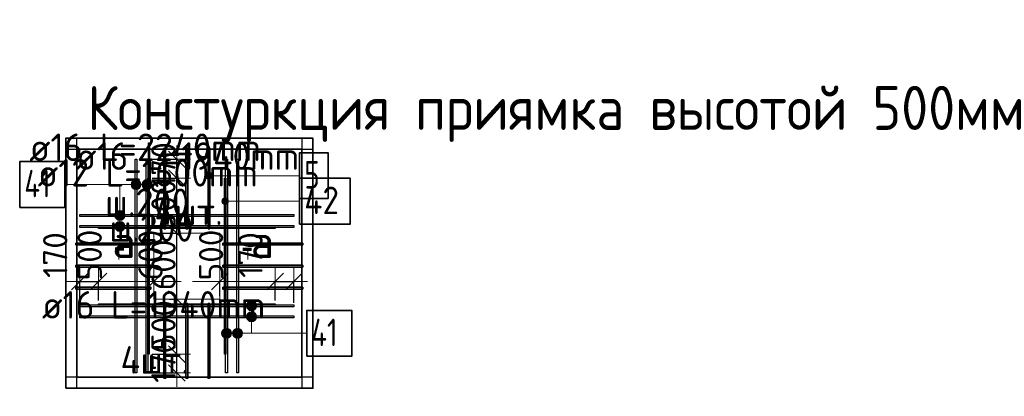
# Model space of a CAD drawing. Header units: millimetres. Extents: x -3725 to 93325, y -74170 to 82591.
# Tile 139 of 140: x 84399 to 93325, y 67858 to 71278. Entities that reach past the tile are written whole.
import ezdxf

# ---------------------------------------------------------------- set-up
doc = ezdxf.new("R2010")
doc.units = ezdxf.units.MM
doc.header["$PDMODE"] = 65
for name, color, linetype, lineweight in [('Standard', 7, 'Continuous', 25), ('Арм.стержн. Арматура края', 96, 'Continuous', 35), ('Арматурный каркас 03', 220, 'Continuous', 35), ('Размерная линия_ общее', 7, 'Continuous', 13), ('Фундамент (1)', 7, 'Continuous', 35)]:
    doc.layers.add(name, color=color, linetype=linetype, lineweight=lineweight)
doc.styles.add('ISOCPEUR', font='ISOCPEUR')
doc.dimstyles.new('DIMSTYLE_20', dxfattribs={"dimtxt": 220, "dimasz": 250, "dimexe": 0, "dimexo": 0, "dimgap": 110, "dimtad": 2, "dimdec": 0, "dimrnd": 5, "dimzin": 12, "dimdsep": 46, "dimtxsty": 'ISOCPEUR', "dimblk1": 'ALL_ML_STRICH', "dimblk2": 'ALL_ML_STRICH', "dimsah": 1, "dimcen": 0, "dimsd1": 1, "dimsd2": 1, "dimclrd": 7, "dimclre": 256, "dimclrt": 7, "dimadec": 0, "dimazin": 0, "dimtfac": 1, "dimtdec": 0, "dimtix": 1, "dimtmove": 2, "dimatfit": 3, "dimfxl": 0, "dimtvp": 1.2, "dimtzin": 0, "dimlwd": 0, "dimlwe": -3, "dimarcsym": 0})
doc.dimstyles.new('DIMSTYLE_21', dxfattribs={"dimtxt": 220, "dimasz": 250, "dimexe": 0, "dimexo": 0, "dimgap": 110, "dimtad": 2, "dimdec": 0, "dimrnd": 5, "dimzin": 12, "dimdsep": 46, "dimtxsty": 'ISOCPEUR', "dimblk1": 'ALL_ML_STRICH', "dimblk2": 'ALL_ML_STRICH', "dimsah": 1, "dimcen": 0, "dimsd1": 1, "dimsd2": 1, "dimclrd": 7, "dimclre": 256, "dimclrt": 7, "dimadec": 0, "dimazin": 0, "dimtfac": 1, "dimtdec": 0, "dimtix": 1, "dimtmove": 2, "dimatfit": 3, "dimfxl": 0, "dimtvp": 1.2, "dimtzin": 0, "dimlwd": 0, "dimlwe": -3, "dimarcsym": 0})
doc.dimstyles.new('DIMSTYLE_5', dxfattribs={"dimtxt": 220, "dimasz": 250, "dimexe": 0, "dimexo": 0, "dimgap": 110, "dimtad": 2, "dimdec": 0, "dimrnd": 5, "dimzin": 12, "dimdsep": 46, "dimtxsty": 'ISOCPEUR', "dimblk1": 'ALL_ML_STRICH', "dimblk2": 'ALL_ML_STRICH', "dimsah": 1, "dimcen": 0, "dimclrd": 7, "dimclre": 256, "dimclrt": 7, "dimadec": 0, "dimazin": 0, "dimtfac": 1, "dimtdec": 0, "dimtix": 1, "dimtmove": 2, "dimatfit": 3, "dimfxl": 0, "dimtvp": 1.2, "dimtzin": 0, "dimlwd": 0, "dimlwe": -3, "dimarcsym": 0})

# ---------------------------------------------------------------- blocks, each defined once
blk = doc.blocks.new('ALL_ML_STRICH')
at = {"color": 0, "linetype": 'ByBlock', "lineweight": -2}
for p, q in [((0, -0.5), (0, 0.5)), ((-1, 0), (0.5, 0)), ((-0.3, -0.3), (0.3, 0.3))]:
    blk.add_line(p, q, dxfattribs=at)
blk = doc.blocks.new('*D564')
at = {"layer": 'DEFPOINTS', "color": 7, "linetype": 'Continuous', "lineweight": 13, "transparency": 33554687}
for p in [(85579.8, 68240.5), (85559.8, 68070.5), (85822.8, 68070.5)]:
    blk.add_point(p, dxfattribs=at)
at = {"layer": 'Размерная линия_ общее', "color": 253, "linetype": 'Continuous', "lineweight": -2, "true_color": 0xa0a0a0, "transparency": 33554687}
for p, q in [((85599.8, 68240.5), (85822.8, 68240.5)), ((85579.8, 68070.5), (85822.8, 68070.5))]:
    blk.add_line(p, q, dxfattribs=at)
at = {"layer": 'Размерная линия_ общее', "color": 7, "linetype": 'Continuous', "lineweight": -2, "transparency": 33554687}
blk.add_line((85822.8, 68070.5), (85822.8, 68240.5), dxfattribs=at)
at = {"layer": 'Размерная линия_ общее', "color": 7, "linetype": 'Continuous', "lineweight": 13, "transparency": 33554687, "xscale": 250, "yscale": 250, "zscale": 250}
for p, rotation in [((85822.8, 68240.5), 90), ((85822.8, 68070.5), 270)]:
    blk.add_blockref('ALL_ML_STRICH', p, dxfattribs=dict(at, rotation=rotation))
at = {"layer": 'Размерная линия_ общее', "color": 7, "linetype": 'Continuous', "lineweight": 13, "transparency": 33554687, "insert": (85702.8, 68188.5), "char_height": 220, "width": 660, "attachment_point": 5, "rotation": 90, "style": 'ISOCPEUR'}
blk.add_mtext('\\A1;{170}', dxfattribs=at)
blk = doc.blocks.new('*D565')
at = {"layer": 'DEFPOINTS', "color": 7, "linetype": 'Continuous', "lineweight": 13, "transparency": 33554687}
for p in [(85736.5, 68740.5), (85579.8, 68240.5), (85822.8, 68240.5)]:
    blk.add_point(p, dxfattribs=at)
at = {"layer": 'Размерная линия_ общее', "color": 253, "linetype": 'Continuous', "lineweight": -2, "true_color": 0xa0a0a0, "transparency": 33554687}
for p, q in [((85756.5, 68740.5), (85822.8, 68740.5)), ((85599.8, 68240.5), (85822.8, 68240.5))]:
    blk.add_line(p, q, dxfattribs=at)
at = {"layer": 'Размерная линия_ общее', "color": 7, "linetype": 'Continuous', "lineweight": -2, "transparency": 33554687}
blk.add_line((85822.8, 68240.5), (85822.8, 68740.5), dxfattribs=at)
at = {"layer": 'Размерная линия_ общее', "color": 7, "linetype": 'Continuous', "lineweight": 13, "transparency": 33554687, "xscale": 250, "yscale": 250, "zscale": 250}
for p, rotation in [((85822.8, 68740.5), 90), ((85822.8, 68240.5), 270)]:
    blk.add_blockref('ALL_ML_STRICH', p, dxfattribs=dict(at, rotation=rotation))
at = {"layer": 'Размерная линия_ общее', "color": 7, "linetype": 'Continuous', "lineweight": 13, "transparency": 33554687, "insert": (85702.8, 68501.5), "char_height": 220, "width": 660, "attachment_point": 5, "rotation": 90, "style": 'ISOCPEUR'}
blk.add_mtext('\\A1;{500}', dxfattribs=at)
blk = doc.blocks.new('*D566')
at = {"layer": 'DEFPOINTS', "color": 7, "linetype": 'Continuous', "lineweight": 13, "transparency": 33554687}
for p in [(85621.8, 69340.5), (85736.5, 68740.5), (85822.8, 68740.5)]:
    blk.add_point(p, dxfattribs=at)
at = {"layer": 'Размерная линия_ общее', "color": 253, "linetype": 'Continuous', "lineweight": -2, "true_color": 0xa0a0a0, "transparency": 33554687}
for p, q in [((85641.8, 69340.5), (85822.8, 69340.5)), ((85756.5, 68740.5), (85822.8, 68740.5))]:
    blk.add_line(p, q, dxfattribs=at)
at = {"layer": 'Размерная линия_ общее', "color": 7, "linetype": 'Continuous', "lineweight": -2, "transparency": 33554687}
blk.add_line((85822.8, 68740.5), (85822.8, 69340.5), dxfattribs=at)
at = {"layer": 'Размерная линия_ общее', "color": 7, "linetype": 'Continuous', "lineweight": 13, "transparency": 33554687, "xscale": 250, "yscale": 250, "zscale": 250}
for p, rotation in [((85822.8, 69340.5), 90), ((85822.8, 68740.5), 270)]:
    blk.add_blockref('ALL_ML_STRICH', p, dxfattribs=dict(at, rotation=rotation))
at = {"layer": 'Размерная линия_ общее', "color": 7, "linetype": 'Continuous', "lineweight": 13, "transparency": 33554687, "insert": (85702.8, 69051.5), "char_height": 220, "width": 660, "attachment_point": 5, "rotation": 90, "style": 'ISOCPEUR'}
blk.add_mtext('\\A1;{600}', dxfattribs=at)
blk = doc.blocks.new('*D567')
at = {"layer": 'DEFPOINTS', "color": 7, "linetype": 'Continuous', "lineweight": 13, "transparency": 33554687}
for p in [(85579.8, 69840.5), (85621.8, 69340.5), (85822.8, 69340.5)]:
    blk.add_point(p, dxfattribs=at)
at = {"layer": 'Размерная линия_ общее', "color": 253, "linetype": 'Continuous', "lineweight": -2, "true_color": 0xa0a0a0, "transparency": 33554687}
for p, q in [((85599.8, 69840.5), (85822.8, 69840.5)), ((85641.8, 69340.5), (85822.8, 69340.5))]:
    blk.add_line(p, q, dxfattribs=at)
at = {"layer": 'Размерная линия_ общее', "color": 7, "linetype": 'Continuous', "lineweight": -2, "transparency": 33554687}
blk.add_line((85822.8, 69340.5), (85822.8, 69840.5), dxfattribs=at)
at = {"layer": 'Размерная линия_ общее', "color": 7, "linetype": 'Continuous', "lineweight": 13, "transparency": 33554687, "xscale": 250, "yscale": 250, "zscale": 250}
for p, rotation in [((85822.8, 69840.5), 90), ((85822.8, 69340.5), 270)]:
    blk.add_blockref('ALL_ML_STRICH', p, dxfattribs=dict(at, rotation=rotation))
at = {"layer": 'Размерная линия_ общее', "color": 7, "linetype": 'Continuous', "lineweight": 13, "transparency": 33554687, "insert": (85702.8, 69601.5), "char_height": 220, "width": 660, "attachment_point": 5, "rotation": 90, "style": 'ISOCPEUR'}
blk.add_mtext('\\A1;{500}', dxfattribs=at)
blk = doc.blocks.new('*D568')
at = {"layer": 'DEFPOINTS', "color": 7, "linetype": 'Continuous', "lineweight": 13, "transparency": 33554687}
for p in [(85559.8, 70010.5), (85579.8, 69840.5), (85822.8, 69840.5)]:
    blk.add_point(p, dxfattribs=at)
at = {"layer": 'Размерная линия_ общее', "color": 253, "linetype": 'Continuous', "lineweight": -2, "true_color": 0xa0a0a0, "transparency": 33554687}
for p, q in [((85579.8, 70010.5), (85822.8, 70010.5)), ((85599.8, 69840.5), (85822.8, 69840.5))]:
    blk.add_line(p, q, dxfattribs=at)
at = {"layer": 'Размерная линия_ общее', "color": 7, "linetype": 'Continuous', "lineweight": -2, "transparency": 33554687}
blk.add_line((85822.8, 69840.5), (85822.8, 70010.5), dxfattribs=at)
at = {"layer": 'Размерная линия_ общее', "color": 7, "linetype": 'Continuous', "lineweight": 13, "transparency": 33554687, "xscale": 250, "yscale": 250, "zscale": 250}
for p, rotation in [((85822.8, 70010.5), 90), ((85822.8, 69840.5), 270)]:
    blk.add_blockref('ALL_ML_STRICH', p, dxfattribs=dict(at, rotation=rotation))
at = {"layer": 'Размерная линия_ общее', "color": 7, "linetype": 'Continuous', "lineweight": 13, "transparency": 33554687, "insert": (85702.8, 69958.5), "char_height": 220, "width": 660, "attachment_point": 5, "rotation": 90, "style": 'ISOCPEUR'}
blk.add_mtext('\\A1;{170}', dxfattribs=at)
blk = doc.blocks.new('*D569')
at = {"layer": 'DEFPOINTS', "color": 7, "linetype": 'Continuous', "lineweight": 13, "transparency": 33554687}
for p in [(84944.1, 68900.5), (84944.1, 68687.4), (85114.1, 68707.4)]:
    blk.add_point(p, dxfattribs=at)
at = {"layer": 'Размерная линия_ общее', "color": 253, "linetype": 'Continuous', "lineweight": -2, "true_color": 0xa0a0a0, "transparency": 33554687}
for p, q in [((84944.1, 68707.4), (84944.1, 68900.5)), ((85114.1, 68727.4), (85114.1, 68900.5))]:
    blk.add_line(p, q, dxfattribs=at)
at = {"layer": 'Размерная линия_ общее', "color": 7, "linetype": 'Continuous', "lineweight": -2, "transparency": 33554687}
blk.add_line((84944.1, 68900.5), (85114.1, 68900.5), dxfattribs=at)
at = {"layer": 'Размерная линия_ общее', "color": 7, "linetype": 'Continuous', "lineweight": 13, "transparency": 33554687, "xscale": 250, "yscale": 250, "zscale": 250, "rotation": 180}
blk.add_blockref('ALL_ML_STRICH', (84944.1, 68900.5), dxfattribs=at)
at = {"layer": 'Размерная линия_ общее', "color": 7, "linetype": 'Continuous', "lineweight": 13, "transparency": 33554687, "xscale": 250, "yscale": 250, "zscale": 250}
blk.add_blockref('ALL_ML_STRICH', (85114.1, 68900.5), dxfattribs=at)
at = {"layer": 'Размерная линия_ общее', "color": 7, "linetype": 'Continuous', "lineweight": 13, "transparency": 33554687, "insert": (84721.1, 69141.5), "char_height": 220, "width": 660, "attachment_point": 5, "rotation": 90, "style": 'ISOCPEUR'}
blk.add_mtext('\\A1;{170}', dxfattribs=at)
blk = doc.blocks.new('*D570')
at = {"layer": 'DEFPOINTS', "color": 7, "linetype": 'Continuous', "lineweight": 13, "transparency": 33554687}
for p in [(85114.1, 68900.5), (85614.1, 68864.1), (85114.1, 68707.4)]:
    blk.add_point(p, dxfattribs=at)
at = {"layer": 'Размерная линия_ общее', "color": 253, "linetype": 'Continuous', "lineweight": -2, "true_color": 0xa0a0a0, "transparency": 33554687}
for p, q in [((85114.1, 68727.4), (85114.1, 68900.5)), ((85614.1, 68884.1), (85614.1, 68900.5))]:
    blk.add_line(p, q, dxfattribs=at)
at = {"layer": 'Размерная линия_ общее', "color": 7, "linetype": 'Continuous', "lineweight": -2, "transparency": 33554687}
for p, q in [((85114.1, 68900.5), (85114.1, 68900.5)), ((85614.1, 68900.5), (85614.1, 68900.5))]:
    blk.add_line(p, q, dxfattribs=at)
at = {"layer": 'Размерная линия_ общее', "color": 7, "linetype": 'Continuous', "lineweight": 13, "transparency": 33554687, "xscale": 250, "yscale": 250, "zscale": 250, "rotation": 180}
blk.add_blockref('ALL_ML_STRICH', (85114.1, 68900.5), dxfattribs=at)
at = {"layer": 'Размерная линия_ общее', "color": 7, "linetype": 'Continuous', "lineweight": 13, "transparency": 33554687, "xscale": 250, "yscale": 250, "zscale": 250}
blk.add_blockref('ALL_ML_STRICH', (85614.1, 68900.5), dxfattribs=at)
at = {"layer": 'Размерная линия_ общее', "color": 7, "linetype": 'Continuous', "lineweight": 13, "transparency": 33554687, "insert": (85034.1, 69141.5), "char_height": 220, "width": 660, "attachment_point": 5, "rotation": 90, "style": 'ISOCPEUR'}
blk.add_mtext('\\A1;{500}', dxfattribs=at)
blk = doc.blocks.new('*D571')
at = {"layer": 'DEFPOINTS', "color": 7, "linetype": 'Continuous', "lineweight": 13, "transparency": 33554687}
for p in [(85614.1, 68900.5), (85614.1, 68864.1), (86214.1, 68749.4)]:
    blk.add_point(p, dxfattribs=at)
at = {"layer": 'Размерная линия_ общее', "color": 253, "linetype": 'Continuous', "lineweight": -2, "true_color": 0xa0a0a0, "transparency": 33554687}
for p, q in [((85614.1, 68884.1), (85614.1, 68900.5)), ((86214.1, 68769.4), (86214.1, 68900.5))]:
    blk.add_line(p, q, dxfattribs=at)
at = {"layer": 'Размерная линия_ общее', "color": 7, "linetype": 'Continuous', "lineweight": -2, "transparency": 33554687}
for p, q in [((85614.1, 68900.5), (85614.1, 68900.5)), ((86214.1, 68900.5), (86214.1, 68900.5))]:
    blk.add_line(p, q, dxfattribs=at)
at = {"layer": 'Размерная линия_ общее', "color": 7, "linetype": 'Continuous', "lineweight": 13, "transparency": 33554687, "xscale": 250, "yscale": 250, "zscale": 250, "rotation": 180}
blk.add_blockref('ALL_ML_STRICH', (85614.1, 68900.5), dxfattribs=at)
at = {"layer": 'Размерная линия_ общее', "color": 7, "linetype": 'Continuous', "lineweight": 13, "transparency": 33554687, "xscale": 250, "yscale": 250, "zscale": 250}
blk.add_blockref('ALL_ML_STRICH', (86214.1, 68900.5), dxfattribs=at)
at = {"layer": 'Размерная линия_ общее', "color": 7, "linetype": 'Continuous', "lineweight": 13, "transparency": 33554687, "insert": (85584.1, 69141.5), "char_height": 220, "width": 660, "attachment_point": 5, "rotation": 90, "style": 'ISOCPEUR'}
blk.add_mtext('\\A1;{600}', dxfattribs=at)
blk = doc.blocks.new('*D572')
at = {"layer": 'DEFPOINTS', "color": 7, "linetype": 'Continuous', "lineweight": 13, "transparency": 33554687}
for p in [(86214.1, 68900.5), (86214.1, 68749.4), (86714.1, 68707.4)]:
    blk.add_point(p, dxfattribs=at)
at = {"layer": 'Размерная линия_ общее', "color": 253, "linetype": 'Continuous', "lineweight": -2, "true_color": 0xa0a0a0, "transparency": 33554687}
for p, q in [((86214.1, 68769.4), (86214.1, 68900.5)), ((86714.1, 68727.4), (86714.1, 68900.5))]:
    blk.add_line(p, q, dxfattribs=at)
at = {"layer": 'Размерная линия_ общее', "color": 7, "linetype": 'Continuous', "lineweight": -2, "transparency": 33554687}
for p, q in [((86214.1, 68900.5), (86214.1, 68900.5)), ((86714.1, 68900.5), (86714.1, 68900.5))]:
    blk.add_line(p, q, dxfattribs=at)
at = {"layer": 'Размерная линия_ общее', "color": 7, "linetype": 'Continuous', "lineweight": 13, "transparency": 33554687, "xscale": 250, "yscale": 250, "zscale": 250, "rotation": 180}
blk.add_blockref('ALL_ML_STRICH', (86214.1, 68900.5), dxfattribs=at)
at = {"layer": 'Размерная линия_ общее', "color": 7, "linetype": 'Continuous', "lineweight": 13, "transparency": 33554687, "xscale": 250, "yscale": 250, "zscale": 250}
blk.add_blockref('ALL_ML_STRICH', (86714.1, 68900.5), dxfattribs=at)
at = {"layer": 'Размерная линия_ общее', "color": 7, "linetype": 'Continuous', "lineweight": 13, "transparency": 33554687, "insert": (86134.1, 69141.5), "char_height": 220, "width": 660, "attachment_point": 5, "rotation": 90, "style": 'ISOCPEUR'}
blk.add_mtext('\\A1;{500}', dxfattribs=at)
blk = doc.blocks.new('*D573')
at = {"layer": 'DEFPOINTS', "color": 7, "linetype": 'Continuous', "lineweight": 13, "transparency": 33554687}
for p in [(86714.1, 68900.5), (86714.1, 68707.4), (86884.1, 68687.4)]:
    blk.add_point(p, dxfattribs=at)
at = {"layer": 'Размерная линия_ общее', "color": 253, "linetype": 'Continuous', "lineweight": -2, "true_color": 0xa0a0a0, "transparency": 33554687}
for p, q in [((86714.1, 68727.4), (86714.1, 68900.5)), ((86884.1, 68707.4), (86884.1, 68900.5))]:
    blk.add_line(p, q, dxfattribs=at)
at = {"layer": 'Размерная линия_ общее', "color": 7, "linetype": 'Continuous', "lineweight": -2, "transparency": 33554687}
blk.add_line((86714.1, 68900.5), (86884.1, 68900.5), dxfattribs=at)
at = {"layer": 'Размерная линия_ общее', "color": 7, "linetype": 'Continuous', "lineweight": 13, "transparency": 33554687, "xscale": 250, "yscale": 250, "zscale": 250, "rotation": 180}
blk.add_blockref('ALL_ML_STRICH', (86714.1, 68900.5), dxfattribs=at)
at = {"layer": 'Размерная линия_ общее', "color": 7, "linetype": 'Continuous', "lineweight": 13, "transparency": 33554687, "xscale": 250, "yscale": 250, "zscale": 250}
blk.add_blockref('ALL_ML_STRICH', (86884.1, 68900.5), dxfattribs=at)
at = {"layer": 'Размерная линия_ общее', "color": 7, "linetype": 'Continuous', "lineweight": 13, "transparency": 33554687, "insert": (86491.1, 69141.5), "char_height": 220, "width": 660, "attachment_point": 5, "rotation": 90, "style": 'ISOCPEUR'}
blk.add_mtext('\\A1;{170}', dxfattribs=at)

msp = doc.modelspace()

# ---------------------------------------------------------------- hatches: boundary and pattern name
at = {"layer": 'Арм.стержн. Арматура края', "linetype": 'Continuous', "lineweight": 13, "transparency": 33554687}
for points in [[(86114.1, 69831.5), (86114.1, 69891.5), (86099.1, 69887.3)], [(86129.1, 69835.7), (86129.1, 69887.3), (86114.1, 69891.5)], [(86129.1, 69835.7), (86114.1, 69891.5), (86114.1, 69831.5)], [(86088.3, 69846.5), (86088.3, 69876.5), (86084.1, 69861.5)], [(86099.1, 69835.7), (86099.1, 69887.3), (86088.3, 69876.5)], [(86099.1, 69835.7), (86088.3, 69876.5), (86088.3, 69846.5)], [(86114.1, 69831.5), (86099.1, 69887.3), (86099.1, 69835.7)], [(86139.9, 69846.5), (86139.9, 69876.5), (86129.1, 69887.3)], [(86139.9, 69846.5), (86129.1, 69887.3), (86129.1, 69835.7)], [(86139.9, 69876.5), (86139.9, 69846.5), (86144.1, 69861.5)]]:
    msp.add_hatch(color=7, dxfattribs=at).paths.add_polyline_path(points)
at = {"layer": 'Арматурный каркас 03', "linetype": 'Continuous', "lineweight": 13, "transparency": 33554687}
for points in [[(85415.4, 69759), (85415.4, 69804), (85409.1, 69781.5)], [(85415.4, 69804), (85431.6, 69742.8), (85431.6, 69820.2)], [(85415.4, 69804), (85415.4, 69759), (85431.6, 69742.8)], [(85431.6, 69820.2), (85454.1, 69736.5), (85454.1, 69826.5)], [(85431.6, 69820.2), (85431.6, 69742.8), (85454.1, 69736.5)], [(85454.1, 69826.5), (85454.1, 69736.5), (85476.6, 69742.8)], [(85454.1, 69826.5), (85476.6, 69742.8), (85476.6, 69820.2)], [(85476.6, 69820.2), (85476.6, 69742.8), (85492.8, 69759)], [(85476.6, 69820.2), (85492.8, 69759), (85492.8, 69804)], [(85492.8, 69804), (85492.8, 69759), (85499.1, 69781.5)], [(85515.4, 69759), (85515.4, 69804), (85509.1, 69781.5)], [(85515.4, 69804), (85531.6, 69742.8), (85531.6, 69820.2)], [(85515.4, 69804), (85515.4, 69759), (85531.6, 69742.8)], [(85531.6, 69820.2), (85554.1, 69736.5), (85554.1, 69826.5)], [(85531.6, 69820.2), (85531.6, 69742.8), (85554.1, 69736.5)], [(85554.1, 69826.5), (85554.1, 69736.5), (85576.6, 69742.8)], [(85554.1, 69826.5), (85576.6, 69742.8), (85576.6, 69820.2)], [(85576.6, 69820.2), (85576.6, 69742.8), (85592.8, 69759)], [(85576.6, 69820.2), (85592.8, 69759), (85592.8, 69804)], [(85592.8, 69804), (85592.8, 69759), (85599.1, 69781.5)], [(86236.3, 69614.8), (86236.3, 69644.8), (86232.1, 69629.8)], [(86247.1, 69604), (86247.1, 69655.6), (86236.3, 69644.8)], [(86247.1, 69604), (86236.3, 69644.8), (86236.3, 69614.8)], [(86262.1, 69599.8), (86262.1, 69659.8), (86247.1, 69655.6)], [(86262.1, 69599.8), (86247.1, 69655.6), (86247.1, 69604)], [(86277.1, 69604), (86277.1, 69655.6), (86262.1, 69659.8)], [(86277.1, 69604), (86262.1, 69659.8), (86262.1, 69599.8)], [(86287.9, 69614.8), (86287.9, 69644.8), (86277.1, 69655.6)], [(86287.9, 69614.8), (86277.1, 69655.6), (86277.1, 69604)], [(86287.9, 69644.8), (86287.9, 69614.8), (86292.1, 69629.8)], [(85329.8, 69539.2), (85284.8, 69539.2), (85268.6, 69523)], [(85329.8, 69539.2), (85268.6, 69523), (85346, 69523)], [(85284.8, 69539.2), (85329.8, 69539.2), (85307.3, 69545.5)], [(85346, 69523), (85268.6, 69523), (85262.3, 69500.5)], [(85346, 69523), (85262.3, 69500.5), (85352.3, 69500.5)], [(85352.3, 69500.5), (85262.3, 69500.5), (85268.6, 69478)], [(85352.3, 69500.5), (85268.6, 69478), (85346, 69478)], [(85346, 69478), (85268.6, 69478), (85284.8, 69461.8)], [(85346, 69478), (85284.8, 69461.8), (85329.8, 69461.8)], [(85329.8, 69461.8), (85284.8, 69461.8), (85307.3, 69455.5)], [(85284.8, 69439.2), (85329.8, 69439.2), (85307.3, 69445.5)], [(85346, 69423), (85268.6, 69423), (85262.3, 69400.5)], [(85346, 69423), (85262.3, 69400.5), (85352.3, 69400.5)], [(85352.3, 69400.5), (85262.3, 69400.5), (85268.6, 69378)], [(85329.8, 69439.2), (85284.8, 69439.2), (85268.6, 69423)], [(85329.8, 69439.2), (85268.6, 69423), (85346, 69423)], [(85352.3, 69400.5), (85268.6, 69378), (85346, 69378)], [(85346, 69378), (85268.6, 69378), (85284.8, 69361.8)], [(85346, 69378), (85284.8, 69361.8), (85329.8, 69361.8)], [(85329.8, 69361.8), (85284.8, 69361.8), (85307.3, 69355.5)], [(86455.5, 68680.5), (86545.5, 68680.5), (86539.2, 68703)], [(86455.5, 68680.5), (86539.2, 68703), (86461.8, 68703)], [(86461.8, 68658), (86545.5, 68680.5), (86455.5, 68680.5)], [(86461.8, 68703), (86539.2, 68703), (86523, 68719.2)], [(86461.8, 68703), (86523, 68719.2), (86478, 68719.2)], [(86461.8, 68658), (86539.2, 68658), (86545.5, 68680.5)], [(86478, 68641.8), (86539.2, 68658), (86461.8, 68658)], [(86478, 68719.2), (86523, 68719.2), (86500.5, 68725.5)], [(86478, 68641.8), (86523, 68641.8), (86539.2, 68658)], [(86523, 68641.8), (86478, 68641.8), (86500.5, 68635.5)], [(86455.5, 68580.5), (86545.5, 68580.5), (86539.2, 68603)], [(86455.5, 68580.5), (86539.2, 68603), (86461.8, 68603)], [(86461.8, 68558), (86545.5, 68580.5), (86455.5, 68580.5)], [(86461.8, 68603), (86539.2, 68603), (86523, 68619.2)], [(86461.8, 68603), (86523, 68619.2), (86478, 68619.2)], [(86461.8, 68558), (86539.2, 68558), (86545.5, 68580.5)], [(86478, 68541.8), (86539.2, 68558), (86461.8, 68558)], [(86478, 68619.2), (86523, 68619.2), (86500.5, 68625.5)], [(86478, 68541.8), (86523, 68541.8), (86539.2, 68558)], [(86251.6, 68391.9), (86251.6, 68469.3), (86235.4, 68453.1)], [(86274.1, 68385.6), (86274.1, 68475.6), (86251.6, 68469.3)], [(86274.1, 68385.6), (86251.6, 68469.3), (86251.6, 68391.9)], [(86296.6, 68391.9), (86296.6, 68469.3), (86274.1, 68475.6)], [(86296.6, 68391.9), (86274.1, 68475.6), (86274.1, 68385.6)], [(86312.8, 68408.1), (86312.8, 68453.1), (86296.6, 68469.3)], [(86312.8, 68408.1), (86296.6, 68469.3), (86296.6, 68391.9)], [(86351.6, 68391.9), (86351.6, 68469.3), (86335.4, 68453.1)], [(86374.1, 68385.6), (86374.1, 68475.6), (86351.6, 68469.3)], [(86374.1, 68385.6), (86351.6, 68469.3), (86351.6, 68391.9)], [(86396.6, 68391.9), (86396.6, 68469.3), (86374.1, 68475.6)], [(86396.6, 68391.9), (86374.1, 68475.6), (86374.1, 68385.6)], [(86412.8, 68408.1), (86412.8, 68453.1), (86396.6, 68469.3)], [(86412.8, 68408.1), (86396.6, 68469.3), (86396.6, 68391.9)], [(86523, 68541.8), (86478, 68541.8), (86500.5, 68535.5)], [(86235.4, 68408.1), (86235.4, 68453.1), (86229.1, 68430.6)], [(86251.6, 68391.9), (86235.4, 68453.1), (86235.4, 68408.1)], [(86312.8, 68453.1), (86312.8, 68408.1), (86319.1, 68430.6)], [(86335.4, 68408.1), (86335.4, 68453.1), (86329.1, 68430.6)], [(86351.6, 68391.9), (86335.4, 68453.1), (86335.4, 68408.1)], [(86412.8, 68453.1), (86412.8, 68408.1), (86419.1, 68430.6)]]:
    msp.add_hatch(color=7, dxfattribs=at).paths.add_polyline_path(points)

# ---------------------------------------------------------------- linework, layer by layer
at = {"layer": 'Standard', "color": 7, "linetype": 'Continuous', "lineweight": 25, "transparency": 33554687}
for p, q in [((84917.1, 67931.4), (84917.1, 70202.3)), ((84917.1, 67931.4), (84917.1, 70202.3)), ((86957.1, 70202.3), (86957.1, 67931.4)), ((86957.1, 70202.3), (86957.1, 67931.4)), ((84817.1, 70102.3), (87057.1, 70102.3)), ((84817.1, 70102.3), (87057.1, 70102.3)), ((87057.1, 68031.4), (84817.1, 68031.4)), ((87057.1, 68031.4), (84817.1, 68031.4))]:
    msp.add_line(p, q, dxfattribs=at)
at = {"layer": 'Standard', "color": 52, "linetype": 'Continuous', "lineweight": 13, "transparency": 33554687}
for p, q in [((84917.1, 68031.4), (84917.1, 70102.3)), ((84917.1, 68031.4), (84917.1, 70102.3)), ((84917.1, 70102.3), (86957.1, 70102.3)), ((86957.1, 70102.3), (84917.1, 70102.3)), ((86957.1, 68031.4), (86957.1, 70102.3)), ((86957.1, 68031.4), (86957.1, 70102.3)), ((84917.1, 68031.4), (86957.1, 68031.4)), ((86957.1, 68031.4), (84917.1, 68031.4))]:
    msp.add_line(p, q, dxfattribs=at)
at = {"layer": 'Standard', "color": 52, "linetype": 'Continuous', "lineweight": 35, "transparency": 33554687}
for p, q in [((84917.1, 68031.4), (84917.1, 70102.3)), ((84917.1, 68031.4), (84917.1, 70102.3)), ((84917.1, 70102.3), (86957.1, 70102.3)), ((86957.1, 70102.3), (84917.1, 70102.3)), ((86957.1, 68031.4), (86957.1, 70102.3)), ((86957.1, 68031.4), (86957.1, 70102.3)), ((84917.1, 68031.4), (86957.1, 68031.4)), ((86957.1, 68031.4), (84917.1, 68031.4))]:
    msp.add_line(p, q, dxfattribs=at)
at = {"layer": 'Standard', "color": 7, "linetype": 'Continuous', "lineweight": 70, "transparency": 33554687}
for p, q in [((85343.8, 69194.3), (85263.4, 69194.3)), ((86421.1, 69194.3), (86501.5, 69194.3))]:
    msp.add_line(p, q, dxfattribs=at)
at = {"layer": 'Standard', "color": 7, "linetype": 'Continuous', "lineweight": 13, "transparency": 33554687}
for p, q in [((85297.6, 69186.3), (85297.6, 69101.5)), ((86467.3, 69186.3), (86467.3, 69101.5))]:
    msp.add_line(p, q, dxfattribs=at)
at = {"layer": 'Standard', "color": 7, "linetype": 'Continuous', "lineweight": 35, "transparency": 33554687}
msp.add_lwpolyline([(84817.1, 67931.4), (87057.1, 67931.4), (87057.1, 70202.3), (84817.1, 70202.3), (84817.1, 67931.4)], dxfattribs=at)
at = {"layer": 'Арм.стержн. Арматура края', "color": 7, "linetype": 'Continuous', "lineweight": 13, "transparency": 33554687}
for p, q in [((86114.1, 69891.5), (86114.1, 69891.5)), ((86084.1, 69861.5), (86084.1, 69861.5)), ((86426.3, 69861.5), (86114.1, 69861.5)), ((86114.1, 69831.5), (86114.1, 69831.5)), ((86144.1, 69861.5), (86144.1, 69861.5)), ((86426.3, 69861.5), (86936.3, 69861.5))]:
    msp.add_line(p, q, dxfattribs=at)
at = {"layer": 'Арм.стержн. Арматура края', "color": 11, "linetype": 'Continuous', "lineweight": 35, "true_color": 0xff8c8c, "transparency": 33554687}
for points in [[(85706.1, 69380.5), (85706.1, 70110.3), (85722.1, 70110.3), (85722.1, 69380.5), (85706.1, 69380.5)], [(85906.1, 69380.5), (85906.1, 70110.3), (85922.1, 70110.3), (85922.1, 69380.5), (85906.1, 69380.5)], [(86106.1, 69380.5), (86106.1, 70110.3), (86122.1, 70110.3), (86122.1, 69380.5), (86106.1, 69380.5)], [(85589.1, 69232.5), (84909.1, 69232.5), (84909.1, 69248.5), (85589.1, 69248.5), (85589.1, 69232.5)], [(86239.1, 69248.5), (86965.1, 69248.5), (86965.1, 69232.5), (86239.1, 69232.5), (86239.1, 69248.5)], [(85589.1, 69032.5), (84909.1, 69032.5), (84909.1, 69048.5), (85589.1, 69048.5), (85589.1, 69032.5)], [(86239.1, 69048.5), (86965.1, 69048.5), (86965.1, 69032.5), (86239.1, 69032.5), (86239.1, 69048.5)], [(85589.1, 68832.5), (84909.1, 68832.5), (84909.1, 68848.5), (85589.1, 68848.5), (85589.1, 68832.5)], [(86239.1, 68848.5), (86965.1, 68848.5), (86965.1, 68832.5), (86239.1, 68832.5), (86239.1, 68848.5)], [(85722.1, 68700.5), (85722.1, 68023.4), (85706.1, 68023.4), (85706.1, 68700.5), (85722.1, 68700.5)], [(85922.1, 68700.5), (85922.1, 68023.4), (85906.1, 68023.4), (85906.1, 68700.5), (85922.1, 68700.5)], [(86122.1, 68700.5), (86122.1, 68023.4), (86106.1, 68023.4), (86106.1, 68700.5), (86122.1, 68700.5)]]:
    msp.add_lwpolyline(points, dxfattribs=at)
at = {"layer": 'Арм.стержн. Арматура края', "color": 7, "linetype": 'Continuous', "lineweight": 35, "transparency": 33554687}
msp.add_lwpolyline([(86936.3, 69653.1), (87194.7, 69653.1), (87194.7, 70069.8), (86936.3, 70069.8), (86936.3, 69653.1)], dxfattribs=at)
at = {"layer": 'Арм.стержн. Арматура края', "color": 7, "linetype": 'Continuous', "lineweight": 13, "transparency": 33554687}
msp.add_circle((86114.1, 69861.5), 30, dxfattribs=at)
at = {"layer": 'Арматурный каркас 03', "color": 7, "linetype": 'Continuous', "lineweight": 13, "transparency": 33554687}
for p, q in [((85454.1, 69826.5), (85454.1, 69826.5)), ((85554.1, 69826.5), (85554.1, 69826.5)), ((84807.3, 69781.5), (85307.3, 69781.5)), ((85307.3, 69781.5), (85454.1, 69781.5)), ((85307.3, 69781.5), (85307.3, 69500.5)), ((85307.3, 69781.5), (85554.1, 69781.5)), ((85307.3, 69781.5), (85307.3, 69400.5)), ((85409.1, 69781.5), (85409.1, 69781.5)), ((85454.1, 69736.5), (85454.1, 69736.5)), ((85499.1, 69781.5), (85499.1, 69781.5)), ((85509.1, 69781.5), (85509.1, 69781.5)), ((85554.1, 69736.5), (85554.1, 69736.5)), ((85599.1, 69781.5), (85599.1, 69781.5)), ((86232.1, 69629.8), (86232.1, 69629.8)), ((86262.1, 69659.8), (86262.1, 69659.8)), ((86441.3, 69629.8), (86262.1, 69629.8)), ((86292.1, 69629.8), (86292.1, 69629.8)), ((86441.3, 69629.8), (86936.3, 69629.8)), ((85307.3, 69545.5), (85307.3, 69545.5)), ((86262.1, 69599.8), (86262.1, 69599.8)), ((85262.3, 69500.5), (85262.3, 69500.5)), ((85307.3, 69455.5), (85307.3, 69455.5)), ((85307.3, 69445.5), (85307.3, 69445.5)), ((85352.3, 69500.5), (85352.3, 69500.5)), ((85262.3, 69400.5), (85262.3, 69400.5)), ((85307.3, 69355.5), (85307.3, 69355.5)), ((85352.3, 69400.5), (85352.3, 69400.5)), ((86455.5, 68680.5), (86455.5, 68680.5)), ((86500.5, 68725.5), (86500.5, 68725.5)), ((86500.5, 68430.6), (86500.5, 68680.5)), ((86545.5, 68680.5), (86545.5, 68680.5)), ((86455.5, 68580.5), (86455.5, 68580.5)), ((86500.5, 68635.5), (86500.5, 68635.5)), ((86500.5, 68625.5), (86500.5, 68625.5)), ((86500.5, 68430.6), (86500.5, 68580.5)), ((86545.5, 68580.5), (86545.5, 68580.5)), ((86274.1, 68475.6), (86274.1, 68475.6)), ((86374.1, 68475.6), (86374.1, 68475.6)), ((86500.5, 68535.5), (86500.5, 68535.5)), ((86229.1, 68430.6), (86229.1, 68430.6)), ((86500.5, 68430.6), (86274.1, 68430.6)), ((86274.1, 68385.6), (86274.1, 68385.6)), ((86319.1, 68430.6), (86319.1, 68430.6)), ((86329.1, 68430.6), (86329.1, 68430.6)), ((86500.5, 68430.6), (86374.1, 68430.6)), ((86374.1, 68385.6), (86374.1, 68385.6)), ((86419.1, 68430.6), (86419.1, 68430.6)), ((86500.5, 68430.6), (87000.5, 68430.6))]:
    msp.add_line(p, q, dxfattribs=at)
at = {"layer": 'Арматурный каркас 03', "color": 7, "linetype": 'Continuous', "lineweight": 35, "transparency": 33554687}
for points in [[(84399, 69573.1), (84807.3, 69573.1), (84807.3, 69989.8), (84399, 69989.8), (84399, 69573.1)], [(86936.3, 69421.5), (87394.7, 69421.5), (87394.7, 69838.1), (86936.3, 69838.1), (86936.3, 69421.5)], [(87000.5, 68222.2), (87408.8, 68222.2), (87408.8, 68638.9), (87000.5, 68638.9), (87000.5, 68222.2)]]:
    msp.add_lwpolyline(points, dxfattribs=at)
at = {"layer": 'Арматурный каркас 03', "color": 11, "linetype": 'Continuous', "lineweight": 25, "true_color": 0xff8c8c, "transparency": 33554687}
for points in [[(85462.1, 70010.5), (85462.1, 68070.5), (85446.1, 68070.5), (85446.1, 70010.5), (85462.1, 70010.5)], [(85562.1, 70010.5), (85562.1, 68070.5), (85546.1, 68070.5), (85546.1, 70010.5), (85562.1, 70010.5)], [(86282.1, 70010.5), (86282.1, 68070.5), (86266.1, 68070.5), (86266.1, 70010.5), (86282.1, 70010.5)], [(86382.1, 70010.5), (86382.1, 68070.5), (86366.1, 68070.5), (86366.1, 70010.5), (86382.1, 70010.5)], [(84944.1, 69508.5), (86884.1, 69508.5), (86884.1, 69492.5), (84944.1, 69492.5), (84944.1, 69508.5)], [(84944.1, 69408.5), (86884.1, 69408.5), (86884.1, 69392.5), (84944.1, 69392.5), (84944.1, 69408.5)], [(84944.1, 68688.5), (86884.1, 68688.5), (86884.1, 68672.5), (84944.1, 68672.5), (84944.1, 68688.5)], [(84944.1, 68588.5), (86884.1, 68588.5), (86884.1, 68572.5), (84944.1, 68572.5), (84944.1, 68588.5)]]:
    msp.add_lwpolyline(points, dxfattribs=at)
at = {"layer": 'Арматурный каркас 03', "color": 34, "linetype": 'Continuous', "lineweight": 25, "transparency": 33554687}
for points in [[(85572.1, 69840.5), (85572.1, 68240.5), (85560.1, 68240.5), (85560.1, 69840.5), (85572.1, 69840.5)], [(85572.1, 69840.5), (85572.1, 68240.5), (85560.1, 68240.5), (85560.1, 69840.5), (85572.1, 69840.5)], [(86256.1, 68240.5), (86256.1, 69840.5), (86268.1, 69840.5), (86268.1, 68240.5), (86256.1, 68240.5)], [(86256.1, 68240.5), (86256.1, 69840.5), (86268.1, 69840.5), (86268.1, 68240.5), (86256.1, 68240.5)], [(85114.1, 69394.5), (86714.1, 69394.5), (86714.1, 69382.5), (85114.1, 69382.5), (85114.1, 69394.5)], [(85114.1, 69394.5), (86714.1, 69394.5), (86714.1, 69382.5), (85114.1, 69382.5), (85114.1, 69394.5)], [(86714.1, 68686.5), (85114.1, 68686.5), (85114.1, 68698.5), (86714.1, 68698.5), (86714.1, 68686.5)], [(86714.1, 68686.5), (85114.1, 68686.5), (85114.1, 68698.5), (86714.1, 68698.5), (86714.1, 68686.5)]]:
    msp.add_lwpolyline(points, dxfattribs=at)
at = {"layer": 'Арматурный каркас 03', "color": 7, "linetype": 'Continuous', "lineweight": 13, "transparency": 33554687}
for centre, radius in [((85454.1, 69781.5), 45), ((85554.1, 69781.5), 45), ((86262.1, 69629.8), 30), ((85307.3, 69500.5), 45), ((85307.3, 69400.5), 45), ((86500.5, 68680.5), 45), ((86500.5, 68580.5), 45), ((86274.1, 68430.6), 45), ((86374.1, 68430.6), 45)]:
    msp.add_circle(centre, radius, dxfattribs=at)
at = {"layer": 'Фундамент (1)', "color": 7, "lineweight": 18, "transparency": 33554687}
for p, q in [((85614.1, 69340.5), (85614.1, 68740.5)), ((86214.1, 69340.5), (85614.1, 69340.5)), ((86214.1, 68740.5), (86214.1, 69340.5)), ((85614.1, 68740.5), (86214.1, 68740.5))]:
    msp.add_line(p, q, dxfattribs=at)
at = {"layer": 'Фундамент (1)', "color": 7, "linetype": 'Continuous', "lineweight": 18, "transparency": 33554687}
for p, q in [((85614.1, 69340.5), (85614.1, 68740.5)), ((86214.1, 69340.5), (85614.1, 69340.5)), ((86214.1, 68740.5), (86214.1, 69340.5)), ((85614.1, 68740.5), (86214.1, 68740.5))]:
    msp.add_line(p, q, dxfattribs=at)

# ---------------------------------------------------------------- texts
at = {"layer": 'Standard', "color": 7, "linetype": 'Continuous', "lineweight": 13, "transparency": 33554687, "attachment_point": 7, "style": 'ISOCPEUR'}
for s, insert, char_height, width in [('\\A1;{\\fISOCPEUR|i0|b0;\\H400.000000;\\W1.000000;\\C7;Констуркция приямка высотой 500мм}\\P', (85008.3, 70168.3), 400, 9678.326), ('\\A1;{\\fISOCPEUR|i0|b0;\\H300.000000;\\W1.000000;\\C7;а}\\P', (85239.4, 69113.4), 300, 360), ('\\A1;{\\fISOCPEUR|i0|b0;\\H300.000000;\\W1.000000;\\C7;а}\\P', (86493.9, 69113.4), 300, 360)]:
    msp.add_mtext(s, dxfattribs=dict(at, insert=insert, char_height=char_height, width=width))
at = {"layer": 'Арм.стержн. Арматура края', "color": 7, "linetype": 'Continuous', "lineweight": 25, "transparency": 33554687, "char_height": 250, "attachment_point": 7, "style": 'ISOCPEUR'}
for s, insert, width in [('\\W0.96;ø16 L=2240mm ', (84486.3, 69994.8), 2468.874), ('\\W0.78;5', (86978, 69744.8), 272.006), ('\\W0.95;ш.200 ', (85173.8, 69494.8), 1093.33)]:
    msp.add_mtext(s, dxfattribs=dict(at, insert=insert, width=width))
at = {"layer": 'Арматурный каркас 03', "color": 7, "linetype": 'Continuous', "lineweight": 25, "transparency": 33554687, "char_height": 250, "attachment_point": 7, "style": 'ISOCPEUR'}
for s, insert, width in [('\\W0.94;ø16 L=1940mm ', (84907.3, 69914.8), 2416.469), ('\\W0.94;ø12 L=1600mm ', (84561.3, 69763.1), 2391.341), ('\\W0.76;41', (84440.7, 69664.8), 420.468), ('\\W0.88;42', (86978, 69513.1), 484.994), ('\\W0.95;4шт. ', (85619.8, 69414.8), 992.98), ('\\W0.95;ш.200 ', (85211.3, 69263.1), 1093.33), ('\\W0.94;ø16 L=1940mm ', (84600.5, 68563.9), 2416.469), ('\\W0.76;41', (87042.1, 68313.9), 420.468), ('\\W0.95;4шт. ', (85313, 68063.9), 992.98)]:
    msp.add_mtext(s, dxfattribs=dict(at, insert=insert, width=width))

# ---------------------------------------------------------------- dimensions: what is measured, and where the dimension line sits
at = {"layer": 'Размерная линия_ общее', "color": 7, "linetype": 'Continuous', "lineweight": 13, "transparency": 33554687}
for base, p1, p2, picture, middle in [((85822.8, 70010.5), (85599.8, 69840.5), (85579.8, 70010.5), '*D568', (85702.8, 69958.5)), ((85822.8, 69840.5), (85641.8, 69340.5), (85599.8, 69840.5), '*D567', (85702.8, 69601.5)), ((85822.8, 69340.5), (85756.5, 68740.5), (85641.8, 69340.5), '*D566', (85702.8, 69051.5)), ((85822.8, 68740.5), (85599.8, 68240.5), (85756.5, 68740.5), '*D565', (85702.8, 68501.5)), ((85822.8, 68240.5), (85579.8, 68070.5), (85599.8, 68240.5), '*D564', (85702.8, 68188.5))]:
    dim = msp.add_linear_dim(base=base, p1=p1, p2=p2, angle=90, dimstyle='DIMSTYLE_5', override={"dimpost": '<>', "dimclrd": 7, "dimclre": 253, "dimclrt": 7, "dimlwd": 0, "dimlwe": 65533}, dxfattribs=at)
    dim.commit()
    dim.dimension.update_dxf_attribs({"geometry": picture, "text_midpoint": middle, "dimtype": 160})
for base, p1, p2, dimstyle, picture, middle in [((85114.1, 68900.5), (84944.1, 68707.4), (85114.1, 68727.4), 'DIMSTYLE_5', '*D569', (84721.1, 69141.5)), ((85614.1, 68900.5), (85114.1, 68727.4), (85614.1, 68884.1), 'DIMSTYLE_20', '*D570', (85034.1, 69141.5)), ((86214.1, 68900.5), (85614.1, 68884.1), (86214.1, 68769.4), 'DIMSTYLE_21', '*D571', (85584.1, 69141.5)), ((86714.1, 68900.5), (86214.1, 68769.4), (86714.1, 68727.4), 'DIMSTYLE_21', '*D572', (86134.1, 69141.5)), ((86884.1, 68900.5), (86714.1, 68727.4), (86884.1, 68707.4), 'DIMSTYLE_5', '*D573', (86491.1, 69141.5))]:
    dim = msp.add_linear_dim(base=base, p1=p1, p2=p2, dimstyle=dimstyle, override={"dimpost": '<>', "dimclrd": 7, "dimclre": 253, "dimclrt": 7, "dimlwd": 0, "dimlwe": 65533}, dxfattribs=at)
    dim.commit()
    dim.dimension.update_dxf_attribs({"geometry": picture, "text_midpoint": middle, "dimtype": 160})

doc.saveas('drawing.dxf')
